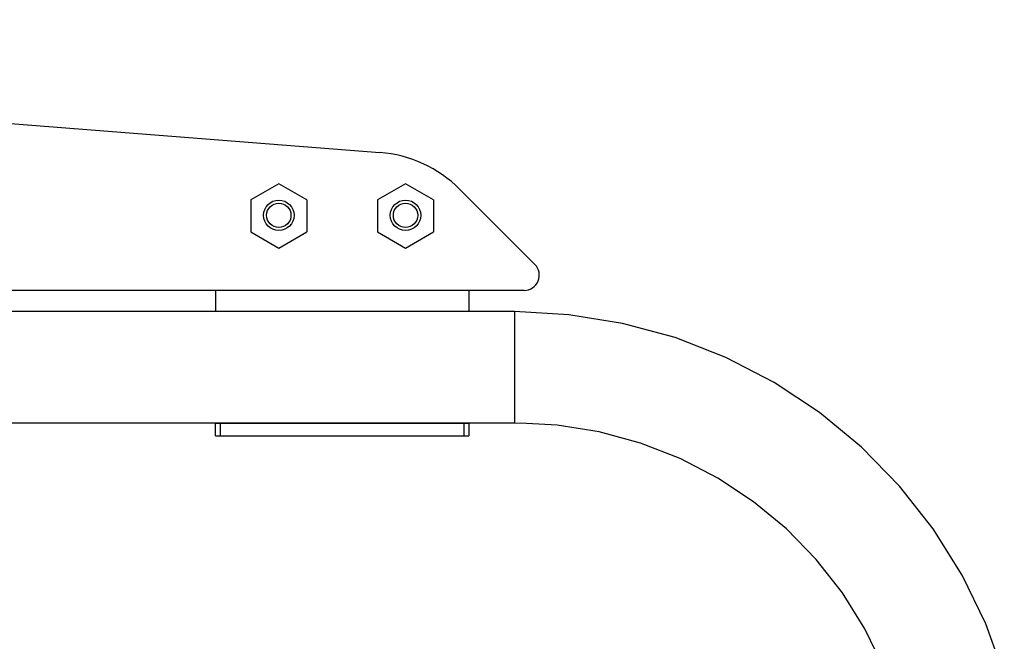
# Model space of a CAD drawing. Header units: millimetres. Extents: x -717 to 723, y -293 to 322.
# Tile 15 of 15: x 524 to 718, y 74 to 197. Entities that reach past the tile are written whole.
import ezdxf

# ---------------------------------------------------------------- set-up
doc = ezdxf.new("R2010")
doc.units = ezdxf.units.MM

# ---------------------------------------------------------------- blocks, each defined once
blk = doc.blocks.new('Zylinderschraube-7__43', base_point=(597.19, 155.48))
at = {"color": 7, "linetype": 'Continuous'}
for radius in [3, 2.4]:
    blk.add_circle((600.19, 158.48), radius, dxfattribs=at)
blk = doc.blocks.new('Zylinderschraube-8__49', base_point=(572.19, 155.48))
at = {"color": 7, "linetype": 'Continuous'}
for radius in [3, 2.4]:
    blk.add_circle((575.19, 158.48), radius, dxfattribs=at)
blk = doc.blocks.new('Steg-2__52', base_point=(-54.81, 143.67))
at = {"color": 7, "linetype": 'Continuous'}
for p, q in [((262.19, 197.08), (595.15, 170.88)), ((575.19, 164.72), (569.69, 161.54)), ((580.69, 161.54), (575.19, 164.72)), ((600.19, 164.72), (594.69, 161.54)), ((605.69, 161.54), (600.19, 164.72)), ((610.87, 163.63), (625.71, 148.79)), ((569.69, 161.54), (569.69, 155.19)), ((580.69, 161.54), (580.69, 155.19)), ((594.69, 161.54), (594.69, 155.19)), ((605.69, 161.54), (605.69, 155.19)), ((569.69, 155.19), (575.19, 152.02)), ((575.19, 152.02), (580.69, 155.19)), ((594.69, 155.19), (600.19, 152.02)), ((600.19, 152.02), (605.69, 155.19)), ((623.59, 143.67), (392.69, 143.67))]:
    blk.add_line(p, q, dxfattribs=at)
for centre, radius, start, end in [((593.19, 145.96), 25, 45, 85.5), ((623.59, 146.67), 3, 270, 45)]:
    blk.add_arc(centre, radius, start, end, dxfattribs=at)
blk = doc.blocks.new('Verstärkung-Brücke__56', base_point=(-586.22, 143.67))
blk.add_blockref('Steg-2__52', (-54.81, 143.67))
blk = doc.blocks.new('Tragrohr_drehen__60', base_point=(70.19, -146.49))
at = {"color": 7, "linetype": 'Continuous'}
for p, q in [((621.69, 139.49), (392.69, 139.49)), ((621.69, 139.49), (621.69, 139.31)), ((632.42, 138.86), (621.69, 139.49)), ((621.69, 139.31), (621.69, 139.03)), ((643.02, 137.16), (632.42, 138.86)), ((653.39, 134.34), (643.02, 137.16)), ((663.39, 130.43), (653.39, 134.34)), ((672.92, 125.48), (663.39, 130.43)), ((681.88, 119.56), (672.92, 125.48)), ((690.15, 112.71), (681.88, 119.56)), ((621.69, 117.49), (392.69, 117.49)), ((621.69, 117.63), (621.69, 117.49)), ((624.03, 117.42), (621.69, 117.49)), ((630.09, 117.1), (624.03, 117.42)), ((638.4, 115.76), (630.09, 117.1)), ((646.52, 113.55), (638.4, 115.76)), ((654.36, 110.49), (646.52, 113.55)), ((697.64, 105.03), (690.15, 112.71)), ((661.83, 106.62), (654.36, 110.49)), ((668.84, 101.97), (661.83, 106.62)), ((704.28, 96.59), (697.64, 105.03)), ((675.32, 96.61), (668.84, 101.97)), ((681.18, 90.59), (675.32, 96.61)), ((709.97, 87.5), (704.28, 96.59)), ((686.37, 83.99), (681.18, 90.59)), ((714.67, 77.85), (709.97, 87.5)), ((690.83, 76.87), (686.37, 83.99)), ((718.32, 67.76), (714.67, 77.85)), ((694.5, 69.32), (690.83, 76.87))]:
    blk.add_line(p, q, dxfattribs=at)
at = {"color": 1, "linetype": 'Continuous'}
blk.add_line((621.69, 139.31), (621.69, 117.49), dxfattribs=at)
blk = doc.blocks.new('Rohrschelle-3__62', base_point=(562.69, 114.94))
at = {"color": 7, "linetype": 'Continuous'}
for p, q in [((562.69, 143.67), (562.69, 143.1)), ((562.69, 143.1), (562.69, 139.49)), ((612.69, 143.67), (612.69, 143.1)), ((612.69, 143.1), (612.69, 139.49)), ((562.69, 117.44), (562.86, 117.45)), ((562.69, 114.94), (562.69, 117.44)), ((562.86, 117.45), (563.16, 117.47)), ((563.16, 117.47), (563.4, 117.47)), ((563.4, 117.47), (563.69, 117.48)), ((563.69, 117.48), (611.69, 117.48)), ((611.69, 117.48), (611.98, 117.47)), ((611.98, 117.47), (612.24, 117.46)), ((612.24, 117.46), (612.4, 117.46)), ((612.4, 117.46), (612.69, 117.44)), ((612.69, 117.44), (612.69, 114.94)), ((562.69, 114.94), (562.86, 114.96)), ((562.69, 114.94), (612.69, 114.94)), ((562.86, 114.96), (563.13, 114.97)), ((563.13, 114.97), (563.4, 114.98)), ((563.4, 114.98), (563.69, 114.99)), ((563.69, 114.99), (611.69, 114.99)), ((611.69, 114.99), (611.98, 114.98)), ((611.98, 114.98), (612.24, 114.97)), ((612.24, 114.97), (612.4, 114.97))]:
    blk.add_line(p, q, dxfattribs=at)
at = {"color": 1, "linetype": 'Continuous'}
for p, q in [((563.69, 114.99), (563.69, 117.48)), ((611.69, 117.48), (611.69, 114.99))]:
    blk.add_line(p, q, dxfattribs=at)
blk = doc.blocks.new('Träger-drehen__64', base_point=(70.19, -146.49))
for name, p in [('Rohrschelle-3__62', (562.69, 114.94)), ('Tragrohr_drehen__60', (70.19, -146.49))]:
    blk.add_blockref(name, p)
blk = doc.blocks.new('Haltebügel-P_O_-S120__95', base_point=(-716.96, -204.14))
for name, p in [('Verstärkung-Brücke__56', (-586.22, 143.67)), ('Träger-drehen__64', (70.19, -146.49)), ('Zylinderschraube-8__49', (572.19, 155.48)), ('Zylinderschraube-7__43', (597.19, 155.48))]:
    blk.add_blockref(name, p)
blk = doc.blocks.new('S120_1__96', base_point=(-716.96, -292.59))
blk.add_blockref('Haltebügel-P_O_-S120__95', (-716.96, -204.14))
blk = doc.blocks.new('Vordans2', base_point=(0, 0))
blk.add_blockref('S120_1__96', (-716.96, -292.59))

msp = doc.modelspace()

# ---------------------------------------------------------------- block references
msp.add_blockref('Vordans2', (0, 0))

doc.saveas('drawing.dxf')
